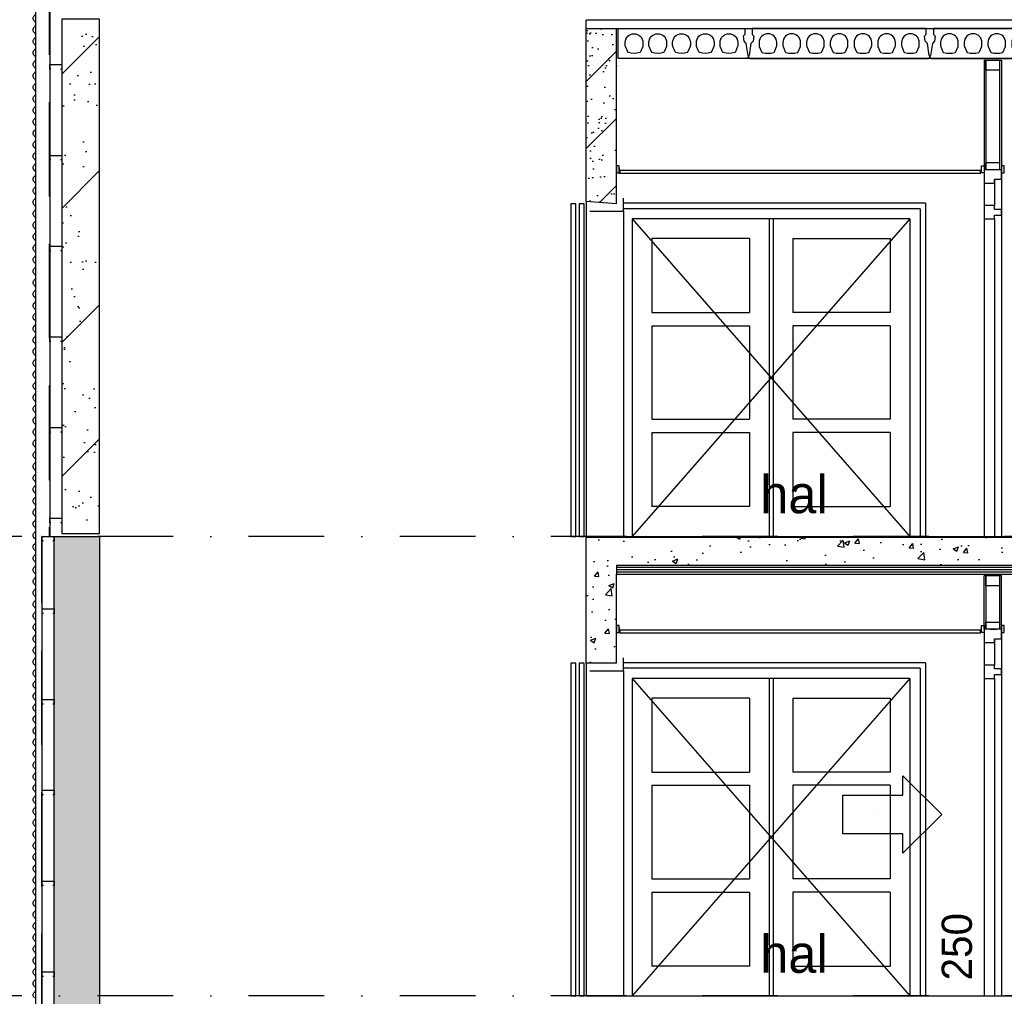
# Model space of a CAD drawing. Extents: x 0 to 140000, y 0 to 84100.
# Tile 88 of 105: x 105968 to 112482, y 48672 to 55132. Entities that reach past the tile are written whole.
import ezdxf
from ezdxf.enums import TextEntityAlignment as Align

# ---------------------------------------------------------------- set-up
doc = ezdxf.new("R2010")
doc.units = 0
doc.header["$LTSCALE"] = 100
doc.header["$MEASUREMENT"] = 0
doc.header["$PDMODE"] = 35
doc.header["$PDSIZE"] = 5
for name, pattern in [('B0201', [50, 31.25, -6.25, 6.25, -6.25]), ('B0701', [9.375, 6.25, -3.125]), ('DASHDOT', [1, 0.5, -0.25, 0, -0.25])]:
    doc.linetypes.add(name, pattern=pattern)
doc.layers.get('0').update_dxf_attribs({"linetype": 'CONTINUOUS'})
doc.layers.get('DEFPOINTS').update_dxf_attribs({"linetype": 'CONTINUOUS'})
for name, color, linetype in [('AA$1A---_ALGEMEEN', 1, 'CONTINUOUS'), ('AA23----_VLOEREN', 1, 'CONTINUOUS'), ('AA28----_ARCEER', 2, 'CONTINUOUS'), ('AA28----_KONSTRUKTIE', 1, 'CONTINUOUS'), ('AA32----_BINNENKOZ', 1, 'CONTINUOUS'), ('AL$0A---_WIJZIGINGEN', 2, 'CONTINUOUS'), ('AL$7A---_STRAMIEN', 42, 'B0201'), ('AL$8A---_HULPLIJNEN', 1, 'CONTINUOUS'), ('AL21XI--_HOUT', 7, 'CONTINUOUS'), ('AL23----_VLOEREN', 7, 'CONTINUOUS'), ('AL24----_TRAPPEN', 2, 'CONTINUOUS'), ('AL24G---_PREFABBETON', 2, 'CONTINUOUS'), ('AL28----_KONSTRUKTIE', 3, 'CONTINUOUS'), ('AL28MH--_METAAL', 3, 'CONTINUOUS'), ('AL32----_BINNENKOZ', 7, 'CONTINUOUS'), ('AL32----_BINNENKOZIJ', 7, 'CONTINUOUS'), ('AL41----_BUITENWANDA', 2, 'CONTINUOUS'), ('AL43----_VLOERAFW', 1, 'CONTINUOUS'), ('AL45----_PLAFONDAFW', 7, 'CONTINUOUS'), ('AL81----_INVVERKRSR', 7, 'CONTINUOUS'), ('AM$1A---_ALGEMEEN', 1, 'CONTINUOUS'), ('AT$0A---_WIJZIGINGEN', 7, 'CONTINUOUS'), ('AT$1A---_ALGEMEEN', 7, 'CONTINUOUS')]:
    doc.layers.add(name, color=color, linetype=linetype)
doc.styles.add('00_10', font='B-GBP.shx', dxfattribs={"height": 12})
doc.styles.add('03_AT', font='B-GBP')
doc.styles.add('B-01', font='b-gbp')
doc.dimstyles.new('BV100-18', dxfattribs={"dimscale": 100, "dimtxt": 2, "dimasz": 2, "dimexe": 3, "dimexo": 3, "dimgap": 1, "dimtad": 1, "dimdec": 0, "dimzin": 0, "dimtxsty": 'B-01', "dimblk": 'TOD', "dimcen": 1, "dimdle": 1.25, "dimse1": 1, "dimse2": 1, "dimclrd": 1, "dimclre": 1, "dimclrt": 1, "dimazin": 3, "dimtfac": 0.5, "dimtdec": 0, "dimtix": 1, "dimtmove": 0, "dimatfit": 3, "dimtolj": 1, "dimtzin": 0})
pattern_1 = [(50, (0, 0), (358.6301, -31.3761), [37.5, -412.5]), (355, (0, 0), (-69.3757, 376.0961), [30, -330]), (100.4514, (29.9, -2.6), (289.2547, 344.7198), [31.8701, -350.5711]), (46.1842, (0, 100), (533.6205, -82.7595), [56.25, -618.75]), (96.6356, (44.47, 93.1), (467.3314, 487.059), [47.8051, -525.8565]), (351.1842, (0, 100), (467.331, 487.0593), [45, -495]), (21, (50, 75), (298.4535, -201.30945), [37.5, -412.5]), (326, (50, 75), (121.6577, 362.575), [30, -330]), (71.4514, (74.87, 58.22), (420.1113, 161.26525), [31.8701, -350.5711]), (37.5, (0, 0), (6.07993, 166.44693), [0, -326, 0, -335, 0, -331.25]), (7.5, (0, 0), (131.53477, 197.20586), [0, -191, 0, -318.5, 0, -126.25]), (327.5, (-111.5, 0), (266.91122, -11.27744), [0, -125, 0, -390, 0, -517.5]), (317.5, (-161.5, 0), (291.5931, 50.0525), [0, -162.5, 0, -259, 0, -367.5])]

# ---------------------------------------------------------------- blocks, each defined once
blk = doc.blocks.new('TOD')
for p, q in [((0, -1), (0, 1)), ((-1, 0), (1, 0))]:
    blk.add_line(p, q)
blk.add_circle((0, 0), 0.25)
blk = doc.blocks.new('*D139')
at = {"color": 1, "linetype": 'BYBLOCK'}
for p, q in [((112604, 48874.7), (112604, 49074.7)), ((112604, 48674.7), (112604, 48424.7)), ((112604, 48674.7), (112604, 48424.7)), ((112604, 48224.7), (112604, 48024.7))]:
    blk.add_line(p, q, dxfattribs=at)
at = {"layer": 'DEFPOINTS', "color": 0, "linetype": 'BYBLOCK'}
for p in [(112404, 48674.7), (112604, 48424.7), (112604, 48424.7)]:
    blk.add_point(p, dxfattribs=at)
at = {"color": 1, "linetype": 'BYBLOCK', "xscale": 200, "yscale": 200, "zscale": 200}
for p, rotation in [((112604, 48674.7), 270), ((112604, 48424.7), 90)]:
    blk.add_blockref('TOD', p, dxfattribs=dict(at, rotation=rotation))
at = {"color": 1, "linetype": 'BYBLOCK', "insert": (112169.5, 49000.2), "char_height": 200, "attachment_point": 5, "rotation": 90, "style": 'B-01'}
blk.add_mtext('\\A1;250', dxfattribs=at)
blk = doc.blocks.new('*D140')
at = {"color": 1, "linetype": 'BYBLOCK'}
for p, q in [((112604, 48624.7), (112604, 48824.7)), ((112604, 48424.7), (112604, 48034.7)), ((112604, 48424.7), (112604, 48034.7)), ((112604, 47834.7), (112604, 47634.7))]:
    blk.add_line(p, q, dxfattribs=at)
at = {"layer": 'DEFPOINTS', "color": 0, "linetype": 'BYBLOCK'}
for p in [(112804, 48424.7), (112604, 48034.7), (112804, 48034.7)]:
    blk.add_point(p, dxfattribs=at)
at = {"color": 1, "linetype": 'BYBLOCK', "xscale": 200, "yscale": 200, "zscale": 200}
for p, rotation in [((112604, 48424.7), 270), ((112604, 48034.7), 90)]:
    blk.add_blockref('TOD', p, dxfattribs=dict(at, rotation=rotation))
at = {"color": 1, "linetype": 'BYBLOCK', "insert": (112404, 48054.5), "char_height": 200, "attachment_point": 5, "rotation": 90, "style": 'B-01'}
blk.add_mtext('\\A1;390', dxfattribs=at)
blk = doc.blocks.new('*D151')
at = {"color": 1, "linetype": 'BYBLOCK'}
blk.add_line((112904, 54674.7), (112904, 54314.7), dxfattribs=at)
at = {"layer": 'DEFPOINTS', "color": 0, "linetype": 'BYBLOCK'}
for p in [(112326.5, 54874.7), (112426.5, 54114.7), (112904, 54114.7)]:
    blk.add_point(p, dxfattribs=at)
at = {"color": 1, "linetype": 'BYBLOCK', "xscale": 200, "yscale": 200, "zscale": 200}
for p, rotation in [((112904, 54874.7), 90), ((112904, 54114.7), 270)]:
    blk.add_blockref('TOD', p, dxfattribs=dict(at, rotation=rotation))
at = {"color": 1, "linetype": 'BYBLOCK', "insert": (112704, 54494.7), "char_height": 200, "attachment_point": 5, "rotation": 90, "style": 'B-01'}
blk.add_mtext('\\A1;760', dxfattribs=at)
blk = doc.blocks.new('N110200A_8790002')
blk.add_lwpolyline([(590, 0), (600, 10), (600, 20), (595, 20), (583.485281, 100.60303), (569.343146, 114.745166), (564.393398, 149.393398), (575, 160), (575, 200), (-575, 200), (-575, 160), (-564.393398, 149.393398), (-569.343146, 114.745166), (-583.485281, 100.60303), (-595, 20), (-600, 20), (-600, 10), (-590, 0)], close=True)
for points in [[(-529.5, 106.5), (-529.5, 86.873683, 0.099699), (-528.330573, 81.0672), (-513.225136, 45.08727, 0.216278), (-508.981623, 41.155233, 0.162058), (-433.018377, 41.155233, 0.216278), (-428.774864, 45.08727), (-413.669427, 81.0672, 0.099699), (-412.5, 86.873683), (-412.5, 106.5, 1)], [(-372.5, 106.5), (-372.5, 86.873683, 0.099699), (-371.330573, 81.0672), (-356.225136, 45.08727, 0.216278), (-351.981623, 41.155233, 0.162058), (-276.018377, 41.155233, 0.216278), (-271.774864, 45.08727), (-256.669427, 81.0672, 0.099699), (-255.5, 86.873683), (-255.5, 106.5, 1)], [(-215.5, 106.5), (-215.5, 86.873683, 0.099699), (-214.330573, 81.0672), (-199.225136, 45.08727, 0.216278), (-194.981623, 41.155233, 0.162058), (-119.018377, 41.155233, 0.216278), (-114.774864, 45.08727), (-99.669427, 81.0672, 0.099699), (-98.5, 86.873683), (-98.5, 106.5, 1)], [(-58.5, 106.5), (-58.5, 86.873683, 0.099699), (-57.330573, 81.0672), (-42.225136, 45.08727, 0.216278), (-37.981623, 41.155233, 0.162058), (37.981623, 41.155233, 0.216278), (42.225136, 45.08727), (57.330573, 81.0672, 0.099699), (58.5, 86.873683), (58.5, 106.5, 1)], [(98.5, 106.5), (98.5, 86.873683, 0.099699), (99.669427, 81.0672), (114.774864, 45.08727, 0.216278), (119.018377, 41.155233, 0.162058), (194.981623, 41.155233, 0.216278), (199.225136, 45.08727), (214.330573, 81.0672, 0.099699), (215.5, 86.873683), (215.5, 106.5, 1)], [(255.5, 106.5), (255.5, 86.873683, 0.099699), (256.669427, 81.0672), (271.774864, 45.08727, 0.216278), (276.018377, 41.155233, 0.162058), (351.981623, 41.155233, 0.216278), (356.225136, 45.08727), (371.330573, 81.0672, 0.099699), (372.5, 86.873683), (372.5, 106.5, 1)], [(412.5, 106.5), (412.5, 86.873683, 0.099699), (413.669427, 81.0672), (428.774864, 45.08727, 0.216278), (433.018377, 41.155233, 0.162058), (508.981623, 41.155233, 0.216278), (513.225136, 45.08727), (528.330573, 81.0672, 0.099699), (529.5, 86.873683), (529.5, 106.5, 1)]]:
    blk.add_lwpolyline(points, format="xyb", close=True)
blk = doc.blocks.new('AS00S005')
at = {"layer": 'AL$0A---_WIJZIGINGEN'}
blk.add_lwpolyline([(0, 0), (-5.12, -5.12), (-5.12, -2.56), (-13.06, -2.56), (-13.06, 2.56), (-5.12, 2.56), (-5.12, 5.12)], close=True, dxfattribs=at)
at = {"layer": 'AT$0A---_WIJZIGINGEN', "color": 3, "style": '03_AT'}
blk.add_attdef('NUMMER', text='', height=3.5, dxfattribs=at).set_placement((-8.98, -0.06), align=Align.MIDDLE)

msp = doc.modelspace()

# ---------------------------------------------------------------- hatches: boundary and pattern name
at = {"layer": 'AA$1A---_ALGEMEEN'}
h = msp.add_hatch(dxfattribs=at)
h.set_pattern_fill('PREFAB3', color=1, scale=1000, style=0)
h.set_pattern_definition([(0, (160, 409.82), (590, 430), [0, -240, 0, -320, 0, -560]), (10, (570, 869.8), (330.887, 830.0685), [0, -620, 0, -140, 0, -530]), (20, (230, 769.8), (210.74, 970.6125), [0, -430, 0, -290, 0, -630]), (30, (620, 669.8), (23.7307, 798.8973), [0, -560, 0, -710, 0, -510]), (40, (450, 569.8), (280.0836, 848.5595), [0, -410, 0, -330, 0, -570]), (50, (870, 469.8), (-154.0838, 625.3464), [0, -120, 0, -790, 0, -470]), (60, (680, 369.8), (-150.237, 1079.782), [0, -150, 0, -470, 0, -540]), (70, (440, 269.8), (-281.7697, 570.794), [0, -280, 0, -320, 0, -730]), (80, (510, 169.8), (-341.8767, 710.1551), [0, -360, 0, -430]), (90, (940, 69.8), (-670, 460), [0, -550, 0, -310, 0, -730]), (100, (100, 169.8), (-605.894, 268.8724), [0, -280, 0, -580, 0, -660]), (110, (200, 269.82), (-627.2446, 495.3425), [0, -480, 0, -380, 0, -530]), (120, (300, 369.8), (-891.9358, 304.878), [0, -660, 0, -210, 0, -760]), (130, (400, 469.8), (-660.6535, -6.083), [0, -380, 0, -140, 0, -780]), (140, (500, 569.8), (-1038.838, -133.475), [0, -110, 0, -580, 0, -480]), (150, (600, 669.8), (-803.9935, -332.5575), [0, -280, 0, -330, 0, -640]), (160, (700, 769.8), (-989.51, -555.041), [0, -590, 0, -240, 0, -410]), (170, (800, 869.8), (-484.791, -503.4657), [0, -380, 0, -220, 0, -770]), (45, (0, -30.2), (-443.4974, 443.4974), [])])
h.paths.add_polyline_path([(106246.7, 51734.5), (106496.7, 51734.5), (106496.7, 55134.7), (106246.7, 55134.7)])
at = {"layer": 'AA28----_ARCEER'}
h = msp.add_hatch(dxfattribs=at)
h.set_pattern_fill('AR-CONC', color=1, scale=50, style=0)
h.set_pattern_definition(pattern_1)
h.paths.add_polyline_path([(109916.7, 51709.7), (109716.7, 51709.7), (109716.7, 50874.7), (109916.7, 50874.7), (109916.7, 51464.7), (109916.7, 51524.7), (114504.7, 51524.7), (114504.7, 51604.6), (114404.7, 51604.6), (114404.7, 51709.7)])
at = {"layer": 'AA28----_KONSTRUKTIE'}
h = msp.add_hatch(dxfattribs=at)
h.set_pattern_fill('AR-CONC', color=256, scale=50, style=0)
h.set_pattern_definition(pattern_1)
h.paths.add_polyline_path([(106196.7, 51714.7), (106496.7, 51714.7), (106496.7, 44134.7), (109716.7, 44134.7), (109716.7, 45320.7), (110016.7, 45320.7), (110016.7, 43834.7), (106196.7, 43834.7)])
at = {"layer": 'AA32----_BINNENKOZ'}
h = msp.add_hatch(dxfattribs=at)
h.set_pattern_fill('PREFAB3', color=256, scale=500, style=0)
h.set_pattern_definition([(0, (80, 220), (295, 215), [0, -120, 0, -160, 0, -280]), (10, (285, 450), (165.4435, 415.0343), [0, -310, 0, -70, 0, -265]), (20, (115, 400), (105.3701, 485.3062), [0, -215, 0, -145, 0, -315]), (30, (310, 350), (11.8653, 399.4486), [0, -280, 0, -355, 0, -255]), (40, (225, 300), (140.0418, 424.27974), [0, -205, 0, -165, 0, -285]), (50, (435, 250), (-77.0419, 312.6732), [0, -60, 0, -395, 0, -235]), (60, (340, 200), (-75.1185, 539.8909), [0, -75, 0, -235, 0, -270]), (70, (220, 150), (-140.88487, 285.397), [0, -140, 0, -160, 0, -365]), (80, (255, 100), (-170.93837, 355.07756), [0, -180, 0, -215]), (90, (470, 50), (-335, 230), [0, -275, 0, -155, 0, -365]), (100, (50, 100), (-302.94704, 134.4362), [0, -140, 0, -290, 0, -330]), (110, (100, 150), (-313.6223, 247.67126), [0, -240, 0, -190, 0, -265]), (120, (150, 200), (-445.9679, 152.439), [0, -330, 0, -105, 0, -380]), (130, (200, 250), (-330.32673, -3.0415), [0, -190, 0, -70, 0, -390]), (140, (250, 300), (-519.419, -66.7375), [0, -55, 0, -290, 0, -240]), (150, (300, 350), (-401.9967, -166.2788), [0, -140, 0, -165, 0, -320]), (160, (350, 400), (-494.755, -277.5204), [0, -295, 0, -120, 0, -205]), (170, (400, 450), (-242.3955, -251.73285), [0, -190, 0, -110, 0, -385]), (45, (6e-10, 0), (-221.7487, 221.7487), [])])
h.paths.add_polyline_path([(109916.7, 54314.7), (109916.7, 55084.7), (109716.7, 55084.7), (109716.7, 53929.7), (109916.7, 53914.7)])

# ---------------------------------------------------------------- linework, layer by layer
for p, q in [((112361.2, 51454.7), (112349.2, 51454.7)), ((112451.2, 51454.7), (112463.2, 51454.7))]:
    msp.add_line(p, q)
for points in [[(112451.2, 54187.7), (112451.2, 54139.7), (112361.2, 54139.7), (112361.2, 54187.7)], [(112451.2, 51147.7), (112451.2, 51099.7), (112361.2, 51099.7), (112361.2, 51147.7)]]:
    msp.add_lwpolyline(points, close=True)
at = {"layer": 'AA23----_VLOEREN', "color": 7}
for points in [[(110091.2, 54981.2), (110091.2, 54961.5, -0.099699), (110090, 54955.7), (110074.9, 54919.7, -0.216278), (110070.7, 54915.8, -0.162058), (109994.7, 54915.8, -0.216278), (109990.5, 54919.7), (109975.4, 54955.7, -0.099699), (109974.2, 54961.5), (109974.2, 54981.2, -1)], [(110248.2, 54981.2), (110248.2, 54961.5, -0.099699), (110247, 54955.7), (110231.9, 54919.7, -0.216278), (110227.7, 54915.8, -0.162058), (110151.7, 54915.8, -0.216278), (110147.5, 54919.7), (110132.4, 54955.7, -0.099699), (110131.2, 54961.5), (110131.2, 54981.2, -1)], [(110405.2, 54981.2), (110405.2, 54961.5, -0.099699), (110404, 54955.7), (110388.9, 54919.7, -0.216278), (110384.7, 54915.8, -0.162058), (110308.7, 54915.8, -0.216278), (110304.5, 54919.7), (110289.4, 54955.7, -0.099699), (110288.2, 54961.5), (110288.2, 54981.2, -1)], [(110562.2, 54981.2), (110562.2, 54961.5, -0.099699), (110561, 54955.7), (110545.9, 54919.7, -0.216278), (110541.7, 54915.8, -0.162058), (110465.7, 54915.8, -0.216278), (110461.5, 54919.7), (110446.4, 54955.7, -0.099699), (110445.2, 54961.5), (110445.2, 54981.2, -1)], [(110719.2, 54981.2), (110719.2, 54961.5, -0.099699), (110718, 54955.7), (110702.9, 54919.7, -0.216278), (110698.7, 54915.8, -0.162058), (110622.7, 54915.8, -0.216278), (110618.5, 54919.7), (110603.4, 54955.7, -0.099699), (110602.2, 54961.5), (110602.2, 54981.2, -1)]]:
    msp.add_lwpolyline(points, format="xyb", close=True, dxfattribs=at)
at = {"layer": 'AL$7A---_STRAMIEN', "color": 1, "linetype": 'DASHDOT', "ltscale": 10}
for p, q in [((130984.9, 51714.7), (9173.5, 51714.7)), ((130984.9, 48674.7), (100957.8, 48674.7))]:
    msp.add_line(p, q, dxfattribs=at)
at = {"layer": 'AL$8A---_HULPLIJNEN'}
msp.add_line((112389.1, 51099.7), (112430.2, 51099.7), dxfattribs=at)
at = {"layer": 'AL21XI--_HOUT'}
for points in [[(106086.7, 45675.3), (106074.7, 45675.3), (106074.7, 75234.7), (106166.7, 75234.7), (106166.7, 51810.8), (106163.8, 51810.8)], [(106166.5, 75212.1), (106166.5, 51715.4), (106163.8, 51714.7)], [(106116.5, 45647.4), (106116.5, 51713.9), (106113.8, 51714.7)]]:
    msp.add_lwpolyline(points, dxfattribs=at)
at = {"layer": 'AL23----_VLOEREN', "color": 3}
for p, q in [((109926.7, 54874.7), (109926.7, 55024.7)), ((109716.7, 50874.7), (109716.7, 51709.7)), ((109716.7, 51709.7), (109916.7, 51709.7)), ((109916.7, 51524.7), (114504.7, 51524.7)), ((109916.7, 51524.7), (109916.7, 51464.7)), ((109916.7, 50874.7), (109916.7, 51464.7)), ((109916.7, 51464.7), (114504.7, 51464.7)), ((109916.7, 50874.7), (109716.7, 50874.7))]:
    msp.add_line(p, q, dxfattribs=at)
at = {"layer": 'AL23----_VLOEREN', "color": 8}
for p, q in [((109916.7, 51509.7), (114504.7, 51509.7)), ((109916.7, 51494.7), (114504.7, 51494.7)), ((109916.7, 51479.7), (114504.7, 51479.7))]:
    msp.add_line(p, q, dxfattribs=at)
at = {"layer": 'AL23----_VLOEREN', "color": 3}
for points in [[(109716.7, 55074.7), (114404.7, 55074.7), (114404.7, 55024.7), (114504.7, 55024.7), (114504.7, 54874.7), (109926.7, 54874.7)], [(109916.7, 51709.7), (114404.7, 51709.7), (114404.7, 51604.6), (114504.7, 51604.6), (114504.7, 51464.7)]]:
    msp.add_lwpolyline(points, dxfattribs=at)
at = {"layer": 'AL23----_VLOEREN'}
msp.add_lwpolyline([(109926.7, 54874.7), (109926.7, 55074.7), (110764.7, 55074.7), (110764.7, 55034.7), (110754.1, 55024), (110759, 54989.4), (110773.2, 54975.3), (110784.7, 54894.7), (110789.7, 54894.7), (110789.7, 54884.7), (110779.7, 54874.7), (109926.7, 54874.7)], dxfattribs=at)
at = {"layer": 'AL24----_TRAPPEN', "color": 7}
msp.add_line((114414.7, 55129.6), (109716.7, 55129.7), dxfattribs=at)
at = {"layer": 'AL24G---_PREFABBETON', "color": 1}
for p, q in [((109716.7, 53929.7), (109716.7, 51714.7)), ((109716.7, 50874.7), (109716.7, 48674.7))]:
    msp.add_line(p, q, dxfattribs=at)
at = {"layer": 'AL28----_KONSTRUKTIE'}
for p, q in [((109716.7, 53929.7), (109716.7, 55129.7)), ((109916.7, 53914.7), (109916.7, 55074.7)), ((109916.7, 53914.7), (109716.7, 53929.7)), ((109916.7, 50874.7), (109716.7, 50874.7))]:
    msp.add_line(p, q, dxfattribs=at)
msp.add_lwpolyline([(106246.7, 51734.5), (106496.7, 51734.5), (106496.7, 55134.7), (106246.7, 55134.7)], close=True, dxfattribs=at)
msp.add_lwpolyline([(106196.7, 51714.7), (106496.7, 51714.7), (106496.7, 44134.7), (109716.7, 44134.7), (109716.7, 45320.7), (110016.7, 45320.7), (110016.7, 43834.7), (106196.7, 43834.7), (106196.7, 51714.7)], dxfattribs=at)
at = {"layer": 'AL28MH--_METAAL', "color": 2, "linetype": 'B0701'}
for p, q in [((106163.8, 75212.1), (106163.8, 51714.7)), ((106113.8, 45647.4), (106113.8, 51714.7))]:
    msp.add_line(p, q, dxfattribs=at)
at = {"layer": 'AL28MH--_METAAL', "color": 1}
for points in [[(106166.5, 75212.1), (106166.5, 51714.7)], [(106116.5, 45645.3), (106116.5, 51714.7)]]:
    msp.add_lwpolyline(points, dxfattribs=at)
at = {"layer": 'AL28MH--_METAAL', "color": 4}
for points in [[(106175.2, 54804.1), (106166.5, 54804.1), (106166.5, 54834.7), (106246.5, 54834.7), (106246.5, 54804.1), (106237.5, 54804.1)], [(106175.2, 54204.1), (106166.5, 54204.1), (106166.5, 54234.7), (106246.5, 54234.7), (106246.5, 54204.1), (106237.5, 54204.1)], [(106175.2, 53604.1), (106166.5, 53604.1), (106166.5, 53634.7), (106246.5, 53634.7), (106246.5, 53604.1), (106237.5, 53604.1)], [(106175.2, 53004.1), (106166.5, 53004.1), (106166.5, 53034.7), (106246.5, 53034.7), (106246.5, 53004.1), (106237.5, 53004.1)], [(106175.2, 52404.1), (106166.5, 52404.1), (106166.5, 52434.7), (106246.5, 52434.7), (106246.5, 52404.1), (106237.5, 52404.1)], [(106175.2, 51804.1), (106166.5, 51804.1), (106166.5, 51834.7), (106246.5, 51834.7), (106246.5, 51804.1), (106237.5, 51804.1)], [(106125.4, 51684), (106116.7, 51684), (106116.7, 51714.7), (106196.7, 51714.7), (106196.7, 51684), (106187.6, 51684)], [(106125.2, 51204.1), (106116.5, 51204.1), (106116.5, 51234.7), (106196.5, 51234.7), (106196.5, 51204.1), (106187.5, 51204.1)], [(106125.2, 50604.1), (106116.5, 50604.1), (106116.5, 50634.7), (106196.5, 50634.7), (106196.5, 50604.1), (106187.5, 50604.1)], [(106125.2, 50004.1), (106116.5, 50004.1), (106116.5, 50034.7), (106196.5, 50034.7), (106196.5, 50004.1), (106187.5, 50004.1)], [(106125.2, 49404.1), (106116.5, 49404.1), (106116.5, 49434.7), (106196.5, 49434.7), (106196.5, 49404.1), (106187.5, 49404.1)], [(106125.2, 48804.1), (106116.5, 48804.1), (106116.5, 48834.7), (106196.5, 48834.7), (106196.5, 48804.1), (106187.5, 48804.1)]]:
    msp.add_lwpolyline(points, dxfattribs=at)
at = {"layer": 'AL32----_BINNENKOZ', "color": 42}
for p, q in [((111961.7, 53918.7), (109963.9, 53918.7)), ((111924.7, 53881.7), (109963.9, 53881.7)), ((111924.7, 53881.7), (111924.7, 51714.7)), ((111961.7, 53918.7), (111961.7, 51714.7)), ((111857.7, 53814.7), (110020.7, 53814.7)), ((110020.7, 53814.7), (111857.7, 51714.7)), ((111857.7, 53814.7), (110020.7, 51714.7)), ((110020.7, 53814.7), (110020.7, 51714.7)), ((110925.7, 53814.7), (110925.7, 51714.7)), ((110952.7, 53814.7), (110952.7, 51714.7)), ((111857.7, 53814.7), (111857.7, 51714.7)), ((110795.7, 53684.7), (110150.7, 53684.7)), ((110150.7, 53684.7), (110150.7, 53195.7)), ((110795.7, 53684.7), (110795.7, 53195.7)), ((111082.7, 53684.7), (111727.7, 53684.7)), ((111082.7, 53684.7), (111082.7, 53195.7)), ((111727.7, 53684.7), (111727.7, 53195.7)), ((110150.7, 53195.7), (110795.7, 53195.7)), ((111727.7, 53195.7), (111082.7, 53195.7)), ((110150.7, 53107.7), (110795.7, 53107.7)), ((110150.7, 53107.7), (110150.7, 52488.7)), ((110795.7, 53107.7), (110795.7, 52488.7)), ((111727.7, 53107.7), (111082.7, 53107.7)), ((111082.7, 53107.7), (111082.7, 52488.7)), ((111727.7, 53107.7), (111727.7, 52488.7)), ((110150.7, 52488.7), (110795.7, 52488.7)), ((111727.7, 52488.7), (111082.7, 52488.7)), ((110150.7, 52400.7), (110795.7, 52400.7)), ((110150.7, 52400.7), (110150.7, 51911.7)), ((110795.7, 52400.7), (110795.7, 51911.7)), ((111727.7, 52400.7), (111082.7, 52400.7)), ((111082.7, 52400.7), (111082.7, 51911.7)), ((111727.7, 52400.7), (111727.7, 51911.7)), ((110795.7, 51911.7), (110150.7, 51911.7)), ((111082.7, 51911.7), (111727.7, 51911.7)), ((111961.7, 50878.7), (109963.9, 50878.7)), ((111961.7, 50878.7), (111961.7, 48674.7)), ((111924.7, 50841.7), (109963.9, 50841.7)), ((111924.7, 50841.7), (111924.7, 48674.7)), ((111857.7, 50774.7), (110020.7, 50774.7)), ((110020.7, 50774.7), (111857.7, 48674.7)), ((111857.7, 50774.7), (110020.7, 48674.7)), ((110020.7, 50774.7), (110020.7, 48674.7)), ((110925.7, 50774.7), (110925.7, 48674.7)), ((110952.7, 50774.7), (110952.7, 48674.7)), ((111857.7, 50774.7), (111857.7, 48674.7)), ((110795.7, 50644.7), (110150.7, 50644.7)), ((110150.7, 50644.7), (110150.7, 50155.7)), ((110795.7, 50644.7), (110795.7, 50155.7)), ((111082.7, 50644.7), (111727.7, 50644.7)), ((111082.7, 50644.7), (111082.7, 50155.7)), ((111727.7, 50644.7), (111727.7, 50155.7)), ((110150.7, 50155.7), (110795.7, 50155.7)), ((111727.7, 50155.7), (111082.7, 50155.7)), ((110150.7, 50067.7), (110795.7, 50067.7)), ((110150.7, 50067.7), (110150.7, 49448.7)), ((110795.7, 50067.7), (110795.7, 49448.7)), ((111727.7, 50067.7), (111082.7, 50067.7)), ((111082.7, 50067.7), (111082.7, 49448.7)), ((111727.7, 50067.7), (111727.7, 49448.7)), ((110150.7, 49448.7), (110795.7, 49448.7)), ((111727.7, 49448.7), (111082.7, 49448.7)), ((110150.7, 49360.7), (110795.7, 49360.7)), ((110150.7, 49360.7), (110150.7, 48871.7)), ((110795.7, 49360.7), (110795.7, 48871.7)), ((111727.7, 49360.7), (111082.7, 49360.7)), ((111082.7, 49360.7), (111082.7, 48871.7)), ((111727.7, 49360.7), (111727.7, 48871.7)), ((110795.7, 48871.7), (110150.7, 48871.7)), ((111082.7, 48871.7), (111727.7, 48871.7))]:
    msp.add_line(p, q, dxfattribs=at)
at = {"layer": 'AL32----_BINNENKOZIJ'}
for p, q in [((112349.2, 54864.7), (112349.2, 51714.7)), ((112349.2, 54864.7), (112363.2, 54864.7)), ((112361.2, 54864.7), (112361.2, 54139.7)), ((112451.2, 54864.7), (112451.2, 54139.7)), ((112451.2, 54864.7), (112463.2, 54864.7)), ((112463.2, 54864.7), (112463.2, 51714.7)), ((112418.2, 54076.7), (112418.2, 53902.7)), ((112418.2, 53814.7), (112418.2, 51714.7)), ((112349.2, 51099.7), (112349.2, 51454.7)), ((112361.2, 51454.7), (112361.2, 51099.7)), ((112451.2, 51454.7), (112451.2, 51099.7)), ((112463.2, 51099.7), (112463.2, 51454.7)), ((112349.2, 51099.7), (112349.2, 48674.7)), ((112463.2, 51099.7), (112463.2, 48674.7)), ((112418.2, 51036.7), (112418.2, 50862.7)), ((112418.2, 50774.7), (112418.2, 48674.7))]:
    msp.add_line(p, q, dxfattribs=at)
for points in [[(112361.2, 54864.7), (112418.2, 54864.7), (112418.2, 54864.7), (112451.2, 54864.7), (112451.2, 54797.7), (112418.2, 54797.7), (112418.2, 54797.7), (112361.2, 54797.7)], [(112349.2, 54051.7), (112418.2, 54051.7), (112418.2, 54076.7), (112463.2, 54076.7), (112463.2, 54139.7), (112418.2, 54139.7), (112418.2, 54139.7), (112349.2, 54139.7)], [(112349.2, 53814.7), (112418.2, 53814.7), (112418.2, 53839.7), (112463.2, 53839.7), (112463.2, 53877.7), (112418.2, 53877.7), (112418.2, 53902.7), (112349.2, 53902.7)], [(112361.2, 51454.7), (112418.2, 51454.7), (112418.2, 51454.7), (112451.2, 51454.7), (112451.2, 51387.7), (112418.2, 51387.7), (112418.2, 51387.7), (112361.2, 51387.7)], [(112349.2, 51011.7), (112418.2, 51011.7), (112418.2, 51036.7), (112463.2, 51036.7), (112463.2, 51099.7), (112418.2, 51099.7), (112418.2, 51099.7), (112349.2, 51099.7)], [(112349.2, 50774.7), (112418.2, 50774.7), (112418.2, 50799.7), (112463.2, 50799.7), (112463.2, 50837.7), (112418.2, 50837.7), (112418.2, 50862.7), (112349.2, 50862.7)]]:
    msp.add_lwpolyline(points, close=True, dxfattribs=at)
at = {"layer": 'AL41----_BUITENWANDA'}
for points in [[(106065.7, 54741.9, -0.474695), (106065.7, 54779.9, 0.474695), (106065.7, 54817.9, -0.474695), (106065.7, 54855.9, 0.474695), (106065.7, 54893.9, -0.474695), (106065.7, 54931.9, 0.474695), (106065.7, 54969.9, -0.474695), (106065.7, 55007.9, 0.474695), (106065.7, 55045.9, -0.474695), (106065.7, 55083.9, 0.474695), (106065.7, 55121.9, -0.474695), (106065.7, 55159.9, 0.474695), (106065.7, 55197.9, -0.474695), (106065.7, 55235.9, 0.474695), (106065.7, 55273.9, -0.474695), (106065.7, 55311.9, 0.474695), (106065.7, 55349.9, -0.474695), (106065.7, 55387.9, 0.474695), (106065.7, 55425.9, -0.474695), (106065.7, 55463.9, 0.474695), (106065.7, 55501.9, -0.474695)], [(106065.7, 53981.9, -0.474695), (106065.7, 54019.9, 0.474695), (106065.7, 54057.9, -0.474695), (106065.7, 54095.9, 0.474695), (106065.7, 54133.9, -0.474695), (106065.7, 54171.9, 0.474695), (106065.7, 54209.9, -0.474695), (106065.7, 54247.9, 0.474695), (106065.7, 54285.9, -0.474695), (106065.7, 54323.9, 0.474695), (106065.7, 54361.9, -0.474695), (106065.7, 54399.9, 0.474695), (106065.7, 54437.9, -0.474695), (106065.7, 54475.9, 0.474695), (106065.7, 54513.9, -0.474695), (106065.7, 54551.9, 0.474695), (106065.7, 54589.9, -0.474695), (106065.7, 54627.9, 0.474695), (106065.7, 54665.9, -0.474695), (106065.7, 54703.9, 0.474695), (106065.7, 54741.9, -0.474695)], [(106065.7, 53221.9, -0.474695), (106065.7, 53259.9, 0.474695), (106065.7, 53297.9, -0.474695), (106065.7, 53335.9, 0.474695), (106065.7, 53373.9, -0.474695), (106065.7, 53411.9, 0.474695), (106065.7, 53449.9, -0.474695), (106065.7, 53487.9, 0.474695), (106065.7, 53525.9, -0.474695), (106065.7, 53563.9, 0.474695), (106065.7, 53601.9, -0.474695), (106065.7, 53639.9, 0.474695), (106065.7, 53677.9, -0.474695), (106065.7, 53715.9, 0.474695), (106065.7, 53753.9, -0.474695), (106065.7, 53791.9, 0.474695), (106065.7, 53829.9, -0.474695), (106065.7, 53867.9, 0.474695), (106065.7, 53905.9, -0.474695), (106065.7, 53943.9, 0.474695), (106065.7, 53981.9, -0.474695)], [(106065.7, 52461.9, -0.474695), (106065.7, 52499.9, 0.474695), (106065.7, 52537.9, -0.474695), (106065.7, 52575.9, 0.474695), (106065.7, 52613.9, -0.474695), (106065.7, 52651.9, 0.474695), (106065.7, 52689.9, -0.474695), (106065.7, 52727.9, 0.474695), (106065.7, 52765.9, -0.474695), (106065.7, 52803.9, 0.474695), (106065.7, 52841.9, -0.474695), (106065.7, 52879.9, 0.474695), (106065.7, 52917.9, -0.474695), (106065.7, 52955.9, 0.474695), (106065.7, 52993.9, -0.474695), (106065.7, 53031.9, 0.474695), (106065.7, 53069.9, -0.474695), (106065.7, 53107.9, 0.474695), (106065.7, 53145.9, -0.474695), (106065.7, 53183.9, 0.474695), (106065.7, 53221.9, -0.474695)], [(106065.7, 51701.9, -0.474695), (106065.7, 51739.9, 0.474695), (106065.7, 51777.9, -0.474695), (106065.7, 51815.9, 0.474695), (106065.7, 51853.9, -0.474695), (106065.7, 51891.9, 0.474695), (106065.7, 51929.9, -0.474695), (106065.7, 51967.9, 0.474695), (106065.7, 52005.9, -0.474695), (106065.7, 52043.9, 0.474695), (106065.7, 52081.9, -0.474695), (106065.7, 52119.9, 0.474695), (106065.7, 52157.9, -0.474695), (106065.7, 52195.9, 0.474695), (106065.7, 52233.9, -0.474695), (106065.7, 52271.9, 0.474695), (106065.7, 52309.9, -0.474695), (106065.7, 52347.9, 0.474695), (106065.7, 52385.9, -0.474695), (106065.7, 52423.9, 0.474695), (106065.7, 52461.9, -0.474695)], [(106065.7, 50941.9, -0.474695), (106065.7, 50979.9, 0.474695), (106065.7, 51017.9, -0.474695), (106065.7, 51055.9, 0.474695), (106065.7, 51093.9, -0.474695), (106065.7, 51131.9, 0.474695), (106065.7, 51169.9, -0.474695), (106065.7, 51207.9, 0.474695), (106065.7, 51245.9, -0.474695), (106065.7, 51283.9, 0.474695), (106065.7, 51321.9, -0.474695), (106065.7, 51359.9, 0.474695), (106065.7, 51397.9, -0.474695), (106065.7, 51435.9, 0.474695), (106065.7, 51473.9, -0.474695), (106065.7, 51511.9, 0.474695), (106065.7, 51549.9, -0.474695), (106065.7, 51587.9, 0.474695), (106065.7, 51625.9, -0.474695), (106065.7, 51663.9, 0.474695), (106065.7, 51701.9, -0.474695)], [(106065.7, 50181.9, -0.474695), (106065.7, 50219.9, 0.474695), (106065.7, 50257.9, -0.474695), (106065.7, 50295.9, 0.474695), (106065.7, 50333.9, -0.474695), (106065.7, 50371.9, 0.474695), (106065.7, 50409.9, -0.474695), (106065.7, 50447.9, 0.474695), (106065.7, 50485.9, -0.474695), (106065.7, 50523.9, 0.474695), (106065.7, 50561.9, -0.474695), (106065.7, 50599.9, 0.474695), (106065.7, 50637.9, -0.474695), (106065.7, 50675.9, 0.474695), (106065.7, 50713.9, -0.474695), (106065.7, 50751.9, 0.474695), (106065.7, 50789.9, -0.474695), (106065.7, 50827.9, 0.474695), (106065.7, 50865.9, -0.474695), (106065.7, 50903.9, 0.474695), (106065.7, 50941.9, -0.474695)], [(106065.7, 49421.9, -0.474695), (106065.7, 49459.9, 0.474695), (106065.7, 49497.9, -0.474695), (106065.7, 49535.9, 0.474695), (106065.7, 49573.9, -0.474695), (106065.7, 49611.9, 0.474695), (106065.7, 49649.9, -0.474695), (106065.7, 49687.9, 0.474695), (106065.7, 49725.9, -0.474695), (106065.7, 49763.9, 0.474695), (106065.7, 49801.9, -0.474695), (106065.7, 49839.9, 0.474695), (106065.7, 49877.9, -0.474695), (106065.7, 49915.9, 0.474695), (106065.7, 49953.9, -0.474695), (106065.7, 49991.9, 0.474695), (106065.7, 50029.9, -0.474695), (106065.7, 50067.9, 0.474695), (106065.7, 50105.9, -0.474695), (106065.7, 50143.9, 0.474695), (106065.7, 50181.9, -0.474695)], [(106065.7, 48661.9, -0.474695), (106065.7, 48699.9, 0.474695), (106065.7, 48737.9, -0.474695), (106065.7, 48775.9, 0.474695), (106065.7, 48813.9, -0.474695), (106065.7, 48851.9, 0.474695), (106065.7, 48889.9, -0.474695), (106065.7, 48927.9, 0.474695), (106065.7, 48965.9, -0.474695), (106065.7, 49003.9, 0.474695), (106065.7, 49041.9, -0.474695), (106065.7, 49079.9, 0.474695), (106065.7, 49117.9, -0.474695), (106065.7, 49155.9, 0.474695), (106065.7, 49193.9, -0.474695), (106065.7, 49231.9, 0.474695), (106065.7, 49269.9, -0.474695), (106065.7, 49307.9, 0.474695), (106065.7, 49345.9, -0.474695), (106065.7, 49383.9, 0.474695), (106065.7, 49421.9, -0.474695)]]:
    msp.add_lwpolyline(points, format="xyb", dxfattribs=at)
at = {"layer": 'AL43----_VLOERAFW', "color": 1, "linetype": 'CONTINUOUS'}
for p, q in [((109716.7, 51714.7), (114414.7, 51714.7)), ((109716.7, 48674.7), (114414.7, 48674.7))]:
    msp.add_line(p, q, dxfattribs=at)
at = {"layer": 'AL45----_PLAFONDAFW'}
for p, q in [((109941.3, 54114.7), (109941.3, 54134.7)), ((112324.6, 54134.7), (109941.3, 54134.7)), ((112324.6, 54114.7), (112324.6, 54134.7)), ((112324.6, 54114.7), (109941.3, 54114.7)), ((112324.6, 51094.7), (109941.3, 51094.7)), ((109941.3, 51074.7), (109941.3, 51094.7)), ((112324.6, 51074.7), (109941.3, 51074.7)), ((112324.6, 51074.7), (112324.6, 51094.7))]:
    msp.add_line(p, q, dxfattribs=at)
for points in [[(109916.7, 54119.7), (109934.7, 54119.7), (109934.7, 54164.7), (109916.7, 54164.7)], [(112349.2, 54119.7), (112331.2, 54119.7), (112331.2, 54164.7), (112349.2, 54164.7)], [(112463.2, 54119.7), (112481.2, 54119.7), (112481.2, 54164.7), (112463.2, 54164.7)], [(109916.7, 51079.7), (109934.7, 51079.7), (109934.7, 51124.7), (109916.7, 51124.7)], [(112349.2, 51079.7), (112331.2, 51079.7), (112331.2, 51124.7), (112349.2, 51124.7)], [(112463.2, 51079.7), (112481.2, 51079.7), (112481.2, 51124.7), (112463.2, 51124.7)]]:
    msp.add_lwpolyline(points, close=True, dxfattribs=at)
at = {"layer": 'AL45----_PLAFONDAFW', "const_width": 2}
for points in [[(109938, 54153.8), (109938, 54112.1), (109958, 54112.1)], [(112327.9, 54153.8), (112327.9, 54112.1), (112307.9, 54112.1)], [(109938, 51113.8), (109938, 51072.1), (109958, 51072.1)], [(112327.9, 51113.8), (112327.9, 51072.1), (112307.9, 51072.1)]]:
    msp.add_lwpolyline(points, dxfattribs=at)
at = {"layer": 'AL81----_INVVERKRSR', "color": 1}
for p, q in [((109963.9, 53864.7), (109963.9, 51714.7)), ((109963.9, 50824.7), (109963.9, 48674.7))]:
    msp.add_line(p, q, dxfattribs=at)
at = {"layer": 'AL81----_INVVERKRSR'}
for points in [[(109739.8, 53864.7), (109963.9, 53864.7), (109963.9, 53951.9)], [(109739.8, 50824.7), (109963.9, 50824.7), (109963.9, 50911.9)]]:
    msp.add_lwpolyline(points, dxfattribs=at)
for points in [[(109614.4, 51714.7), (109648.5, 51714.7), (109648.5, 53914.7), (109614.4, 53914.7)], [(109669, 51714.7), (109703.1, 51714.7), (109703.1, 53914.7), (109669, 53914.7)], [(109614.4, 48674.7), (109648.5, 48674.7), (109648.5, 50874.7), (109614.4, 50874.7)], [(109669, 48674.7), (109703.1, 48674.7), (109703.1, 50874.7), (109669, 50874.7)]]:
    msp.add_lwpolyline(points, close=True, dxfattribs=at)

# ---------------------------------------------------------------- block references
ref = msp.add_blockref('AS00S005', (112068, 49874.2), dxfattribs=dict(xscale=50, yscale=50, zscale=50))
ref.add_attrib('NUMMER', 'B', dxfattribs={"layer": 'AT$0A---_WIJZIGINGEN', "color": 3, "height": 3.5, "style": '03_AT'}).set_placement((111618.9, 49871), align=Align.MIDDLE)
at = {"layer": 'AL23----_VLOEREN'}
for p in [(111389.7, 54874.7), (112589.7, 54874.7)]:
    msp.add_blockref('N110200A_8790002', p, dxfattribs=at)

# ---------------------------------------------------------------- texts
at = {"layer": 'AT$1A---_ALGEMEEN', "color": 2, "style": '00_10'}
for p in [(110867.6, 51867.7), (110867.6, 48827.7), (110867.6, 48827.7)]:
    msp.add_text('hal', height=250, dxfattribs=at).set_placement(p)

# ---------------------------------------------------------------- dimensions: what is measured, and where the dimension line sits
at = {"layer": 'AM$1A---_ALGEMEEN'}
dim = msp.add_linear_dim(base=(112904, 54114.7), p1=(112326.5, 54874.7), p2=(112426.5, 54114.7), angle=90, dimstyle='BV100-18', dxfattribs=at)
dim.commit()
dim.dimension.update_dxf_attribs({"geometry": '*D151', "text_midpoint": (112704, 54494.7)})
for base, p1, p2, picture, middle in [((112604, 48424.7), (112404, 48674.7), (112604, 48424.7), '*D139', (112169.5, 49000.2)), ((112604, 48034.7), (112804, 48424.7), (112804, 48034.7), '*D140', (112404, 48054.5))]:
    dim = msp.add_linear_dim(base=base, p1=p1, p2=p2, angle=90, dimstyle='BV100-18', dxfattribs=at)
    dim.commit()
    dim.dimension.update_dxf_attribs({"geometry": picture, "text_midpoint": middle, "dimtype": 160})

doc.saveas('drawing.dxf')
